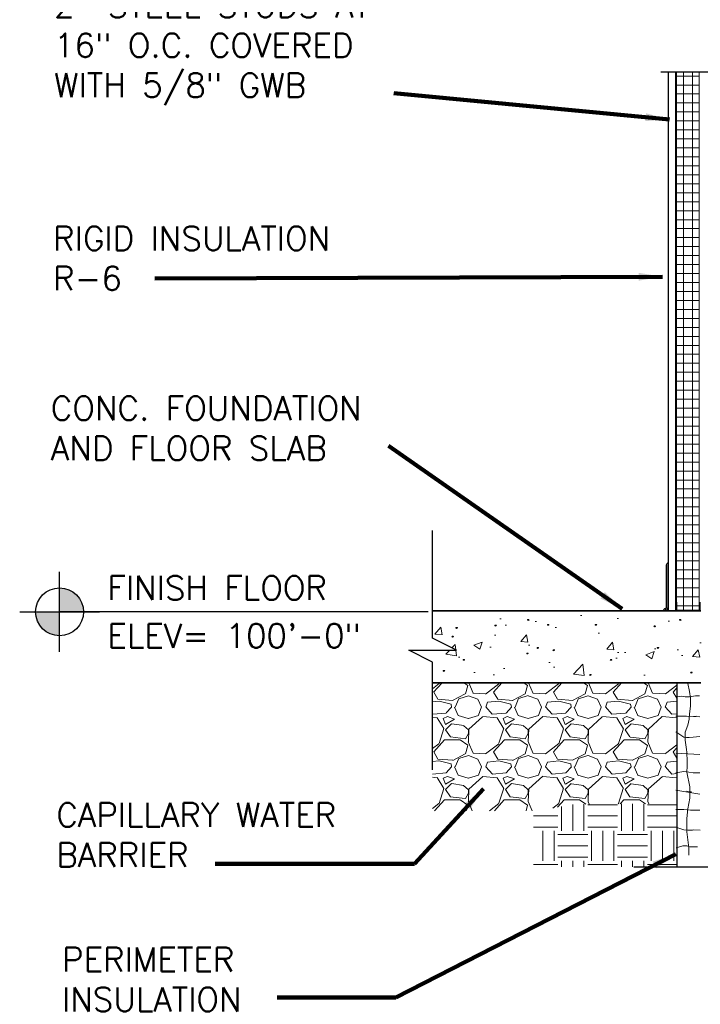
# Model space of a CAD drawing. Extents: x 155 to 606, y 184 to 461.
# Tile 20 of 28: x 435 to 492, y 186 to 268. Entities that reach past the tile are written whole.
import ezdxf

# ---------------------------------------------------------------- set-up
doc = ezdxf.new("R2010")
doc.units = 0
doc.header["$LTSCALE"] = 0.63
doc.header["$MEASUREMENT"] = 0
for name, color, linetype, lineweight in [('A-Anno-Patt', 52, 'Continuous', 18), ('od37a204$0$A-Anno-Patt', 152, 'Continuous', 18), ('od37a204$0$A-Anno-Text', 53, 'Continuous', 25), ('od37a204$0$A-Wall-Full-Intr', 3, 'Continuous', 25), ('od37a204$0$S-Anno-Brkl', 3, 'Continuous', 25), ('od37a204$0$S-Fndn-Insl', 12, 'Continuous', 18), ('od37a204$0$S-Sect-Conc', 6, 'Continuous', 35), ('od37a204$0$S-Sect-Join', 1, 'Continuous', 25), ('od37a204$0$S-Sect-Stls', 3, 'Continuous', 25)]:
    doc.layers.add(name, color=color, linetype=linetype, lineweight=lineweight)
doc.styles.add('od37a204$0$NOTES', font='romans.shx')
doc.dimstyles.new('od37a204$0$EARCH', dxfattribs={"dimtxt": 0.125, "dimasz": 0.125, "dimexe": 0.0625, "dimexo": 0.0625, "dimgap": 0.0625, "dimtad": 1, "dimdec": 4, "dimzin": 3, "dimdsep": 46, "dimlunit": 4, "dimtxsty": 'od37a204$0$NOTES', "dimcen": 0, "dimclrd": 256, "dimclre": 256, "dimadec": 0, "dimazin": 0, "dimtfac": 0.75, "dimtdec": 4, "dimtmove": 1, "dimatfit": 3, "dimfxl": 0, "dimfrac": 1, "dimtolj": 1, "dimtzin": 3, "dimlwd": 18, "dimlwe": 18, "dimarcsym": 0})

# ---------------------------------------------------------------- blocks, each defined once
blk = doc.blocks.new('od37a204$0$TARGET')
h = blk.add_hatch(color=256)
h.paths.add_polyline_path([(-0.125, -0.0001, 0.414192), (0.0001, -0.125), (0.0001, -0.0001)])
h.paths.add_polyline_path([(0.0001, -0.0001), (0.125, -0.0001, 0.000219), (0.125, 0, 0.413978), (0.0001, 0.125)])
for p, q in [((0.0001, -0.2084), (0.0001, 0.2081)), ((-0.2081, -0.0001), (0.2084, -0.0001))]:
    blk.add_line(p, q)
blk.add_circle((0, 0), 0.125)

msp = doc.modelspace()

# ---------------------------------------------------------------- hatches: boundary and pattern name
at = {"layer": 'od37a204$0$A-Anno-Patt', "ltscale": 0.5}
h = msp.add_hatch(dxfattribs=at)
h.set_pattern_fill('NET', color=256, scale=6, style=0)
h.set_pattern_definition([(0, (-52.6752, 25.6549), (0, 0.75), []), (90, (-52.6752, 25.6549), (-0.75, 5e-17), [])])
h.paths.add_polyline_path([(489.74685, 218.77473), (491.63135, 218.77473), (491.63135, 219.44923), (491.63135, 263.75986), (489.74685, 263.75986)], flags=16)
at = {"layer": 'od37a204$0$A-Anno-Patt'}
h = msp.add_hatch(dxfattribs=at)
h.set_pattern_fill('AR-CONC', color=256, style=0)
h.set_pattern_definition([(50, (-52.675, 25.655), (7.1726, -0.62752), [0.75, -8.25]), (355, (-52.675, 25.655), (-1.38751, 7.52192), [0.6, -6.6]), (100.4514, (-52.0775, 25.6026), (5.78509, 6.894395), [0.6374, -7.01142]), (46.1842, (-52.675, 27.655), (10.67241, -1.65519), [1.125, -12.375]), (96.6356, (-51.786, 27.517), (9.34663, 9.74118), [0.9561, -10.51713]), (351.1842, (-52.675, 27.655), (9.34662, 9.74119), [0.9, -9.9]), (21, (-51.675, 27.155), (5.96907, -4.02619), [0.75, -8.25]), (326, (-51.675, 27.155), (2.43315, 7.2515), [0.6, -6.6]), (71.4514, (-51.178, 26.8194), (8.40223, 3.225305), [0.6374, -7.01142]), (37.5, (-52.6752, 25.655), (0.121599, 3.328939), [0, -6.52, 0, -6.7, 0, -6.625]), (7.5, (-52.6752, 25.655), (2.630695, 3.944117), [0, -3.82, 0, -6.37, 0, -2.525]), (327.5, (-54.9052, 25.655), (5.338224, -0.225549), [0, -2.5, 0, -7.8, 0, -10.35]), (317.5, (-55.905, 25.655), (5.83186, 1.00105), [0, -3.25, 0, -5.18, 0, -7.35])])
h.paths.add_polyline_path([(491.76457, 218.71711), (491.6891, 218.71711), (491.6891, 218.71698), (489.6891, 218.71698), (489.6891, 218.71711), (488.72948, 218.71711, -0.08980265), (488.70721, 218.71711), (469.37235, 218.71711), (469.37235, 216.44271), (471.37235, 215.44271), (467.37235, 215.44271), (469.37235, 214.44271), (469.37235, 212.71711), (491.76457, 212.71711)], flags=16)
h = msp.add_hatch(dxfattribs=at)
h.set_pattern_fill('GRAVEL', color=256, scale=5, style=0)
h.set_pattern_definition([(228.0128, (-49.07523, 30.6549), (-39.99999116, -45.0000067), [0.67268, -66.59544]), (184.9697, (-49.52523, 30.1549), (60.00000526, 4.999956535), [1.15434, -114.279625]), (132.5104, (-50.67523, 30.0549), (49.9999536, -55.00004337), [0.81394, -80.58016]), (267.2737, (-52.62523, 28.8049), (4.99998009, 100.00000147), [1.05119, -104.06779]), (292.8337, (-52.67523, 27.7549), (-25.00004953, 59.99998206), [1.030775, -102.046865]), (357.2737, (-52.27523, 26.8049), (-100.00000147, 4.99998009), [1.05119, -104.06779]), (37.6942, (-51.22523, 26.7549), (-65.00003673, -49.999952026), [1.390145, -137.624245]), (72.2553, (-50.12523, 27.6049), (35.000053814, 109.999981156), [1.31244, -129.931605]), (121.4296, (-49.72523, 28.8549), (-40.00004117, 64.99997518), [1.05475, -104.420365]), (175.2364, (-50.27523, 29.7549), (55.00000473, -4.99995766), [1.20416, -59.003815]), (222.3974, (-51.47523, 29.8549), (-60.000036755, -54.99996041), [1.55724, -154.166875]), (138.8141, (-47.67523, 28.7549), (-35.00001473, 29.99998657), [0.531505, -52.61922]), (171.4692, (-48.07523, 29.1049), (64.99999142, -10.00003955), [1.011185, -100.107555]), (225, (-49.0752, 29.255), (-6e-16, -5.000002), [0.707105, -6.36396]), (203.1986, (-49.4252, 29.8549), (24.99999865, 10.0000066), [0.38079, -37.698075]), (291.8014, (-49.7752, 29.7049), (-4.9999996, 15.0000014), [0.538515, -26.38731]), (30.9638, (-49.5752, 29.2049), (14.9999901, 10.0000124), [0.874645, -28.280115]), (161.5651, (-48.8252, 29.6549), (10.000002, -4.999992), [0.632455, -15.178935]), (16.3895, (-52.67523, 29.7049), (50.00001099, 14.99996355), [0.886, -87.714225]), (70.3462, (-51.82523, 29.9549), (-19.99997624, -55.00001068), [0.743305, -73.58704]), (293.1986, (-48.8252, 30.6549), (-10.0000066, 24.99999865), [0.761575, -37.31729]), (343.6105, (-48.52523, 29.9549), (-50.00001099, 14.99996355), [0.886, -87.714225]), (339.444, (-52.6752, 26.6049), (-25.0000092, 9.99998), [0.8544, -41.86562]), (294.7751, (-51.87523, 26.3049), (-24.99996095, 55.0000171), [0.71589, -70.873215]), (66.8014, (-48.7752, 25.6549), (10.0000066, 24.99999865), [0.761575, -37.31729]), (17.354, (-48.47523, 26.3549), (-65.0000101, -19.99997251), [0.838155, -82.97712]), (69.444, (-51.2252, 25.6549), (-9.99998, -25.0000092), [0.4272, -42.29282]), (101.3099, (-49.0752, 25.6549), (-4.9999882, 20.0000038), [0.25495, -25.240145]), (165.9638, (-49.1252, 25.9049), (15.0000027, -4.9999903), [1.030775, -19.58475]), (186.009, (-50.12523, 26.1549), (49.99999875, 4.99999659), [0.95525, -94.569615]), (303.6901, (-49.5752, 28.7549), (-5.0000067, 9.9999978), [0.72111, -17.306645]), (353.1572, (-49.17523, 28.1549), (84.99999683, -10.00003999), [1.25897, -124.637815]), (60.9454, (-47.92523, 28.0049), (-20.00000014, -35.00000192), [0.51478, -50.96337]), (90, (-47.675, 28.455), (-5, 5), [0.3, -4.7]), (120.2564, (-50.22523, 26.3049), (19.99997443, -35.00001228), [0.69462, -68.7676]), (48.0128, (-50.57523, 26.9049), (39.99999116, 45.0000067), [1.34536, -65.92276]), (0, (-49.675, 27.905), (5, 5), [1.3, -3.7]), (325.3048, (-48.37523, 27.9049), (-49.9999713, 35.00004305), [0.79057, -78.26637]), (254.0546, (-47.7252, 27.4549), (-4.99999945, -20.0000006), [0.72801, -35.67254]), (207.646, (-47.92523, 26.7549), (-94.999979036, -50.000038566), [1.185325, -117.34737]), (175.4261, (-48.97523, 26.2049), (-65.00000279, 4.999974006), [1.253995, -124.14537])])
h.paths.add_polyline_path([(489.76422, 212.71711), (469.37235, 212.71711), (469.37235, 205.34611), (469.37235, 202.02015), (478.17058, 202.02015), (481.29112, 202.58348), (489.76422, 202.61062)], flags=16)
h = msp.add_hatch(dxfattribs=at)
h.set_pattern_fill('EARTH', color=256, scale=10, style=0)
h.set_pattern_definition([(0, (-52.6752, 25.655), (2.5, 2.5), [2.5, -2.5]), (0, (-52.6752, 26.5924), (2.5, 2.5), [2.5, -2.5]), (0, (-52.6752, 27.53), (2.5, 2.5), [2.5, -2.5]), (90, (-52.3627, 27.8424), (-2.5, 2.5), [2.5, -2.5]), (90, (-51.4252, 27.8424), (-2.5, 2.5), [2.5, -2.5]), (90, (-50.4877, 27.8424), (-2.5, 2.5), [2.5, -2.5])])
h.paths.add_polyline_path([(489.76422, 202.61062), (481.29112, 202.58348), (478.17058, 202.02015), (477.79985, 202.02015), (477.79985, 197.33673), (487.26997, 197.33673), (489.76422, 197.33673)], flags=16)

# ---------------------------------------------------------------- linework, layer by layer
at = {"layer": 'A-Anno-Patt'}
for p, q in [((490.67808, 212.64372), (490.83375, 211.99906)), ((489.69961, 211.51635), (490.14438, 211.58304)), ((490.14438, 211.58304), (490.47796, 211.53858)), ((490.47796, 211.53858), (490.83378, 211.53858)), ((490.83375, 211.99906), (490.92271, 211.44332)), ((490.83378, 211.53858), (491.32303, 211.6275)), ((490.92271, 211.44332), (490.90047, 210.7542)), ((491.32303, 211.6275), (491.67884, 211.6275)), ((490.90047, 210.7542), (490.83375, 210.10954)), ((489.68591, 209.93805), (490.41125, 209.93805)), ((490.41125, 209.93805), (490.58915, 209.93805)), ((490.58915, 209.93805), (491.68591, 209.85684)), ((490.83375, 210.10954), (490.81151, 209.66495)), ((491.18959, 209.89359), (491.38974, 209.91583)), ((490.67808, 209.1759), (490.47794, 208.59793)), ((490.81151, 209.66495), (490.67808, 209.1759)), ((489.68591, 208.61231), (490.34453, 208.15969)), ((490.34453, 208.15969), (490.58915, 208.13746)), ((490.47794, 208.59793), (490.47794, 207.93105)), ((490.58915, 208.13746), (490.81154, 208.13746)), ((490.81154, 208.13746), (491.12288, 208.18192)), ((491.12288, 208.18192), (491.68591, 208.21503)), ((490.47794, 207.93105), (490.58913, 207.15301)), ((489.68591, 206.82105), (491.68591, 206.73699)), ((490.58913, 207.15301), (490.61137, 206.90848)), ((490.61137, 206.90848), (490.6336, 206.13045)), ((490.6336, 205.75255), (490.61137, 205.24127)), ((490.6336, 206.13045), (490.6336, 205.75255)), ((489.69961, 205.18092), (490.34453, 205.3143)), ((490.34453, 205.3143), (490.76706, 205.24762)), ((490.61137, 205.24127), (490.85599, 204.01864)), ((490.76706, 205.24762), (491.12288, 205.20316)), ((491.12288, 205.20316), (491.68591, 205.18092)), ((490.85599, 204.01864), (490.85599, 203.085)), ((489.68591, 203.75188), (491.68591, 203.41441)), ((490.56689, 203.66297), (490.76703, 203.59628)), ((490.76703, 203.59628), (490.98942, 203.59628)), ((490.85599, 203.085), (490.70032, 202.17359)), ((489.68591, 202.12913), (490.36674, 202.12913)), ((490.36674, 202.12913), (490.90047, 202.06244)), ((490.70032, 202.17359), (490.61137, 201.37332)), ((490.90047, 202.06244), (491.01166, 202.06244)), ((491.01166, 202.06244), (491.68591, 202.06244)), ((490.61137, 201.37332), (490.61137, 200.26184)), ((489.68591, 200.64431), (490.36674, 200.41745)), ((490.36674, 200.41745), (490.70032, 200.39522)), ((490.61137, 200.26184), (490.76703, 198.92807)), ((490.70032, 200.39522), (491.07837, 200.39522)), ((491.07837, 200.39522), (491.18956, 200.41745)), ((491.18956, 200.41745), (491.72329, 200.39522)), ((489.72182, 198.92807), (490.27779, 199.10591)), ((490.27779, 199.10591), (490.61137, 199.10591)), ((490.61137, 199.10591), (490.85599, 199.01699)), ((490.76703, 198.92807), (490.76703, 198.30564)), ((490.85599, 199.01699), (490.98942, 199.01699)), ((490.98942, 199.01699), (491.50091, 199.01699))]:
    msp.add_line(p, q, dxfattribs=at)
at = {"layer": 'od37a204$0$A-Anno-Patt', "flags": 128}
for points in [[(477.31469, 217.96507), (477.38533, 217.96922), (477.40194, 217.94014), (477.3604, 217.92767), (477.31054, 217.94014), (477.33547, 217.97753), (477.4061, 217.97338), (477.41856, 217.94014), (477.34378, 217.91521), (477.29392, 217.94014), (477.30638, 217.99415), (477.40194, 217.99415), (477.43103, 217.95676), (477.34793, 217.94429)], [(490.01198, 217.96507), (490.08261, 217.96922), (490.09923, 217.94014), (490.05768, 217.92767), (490.00782, 217.94014), (490.03275, 217.97753), (490.10338, 217.97338), (490.11585, 217.94014), (490.04106, 217.91521), (489.9912, 217.94014), (490.00367, 217.99415), (490.09923, 217.99415), (490.12831, 217.95676), (490.04522, 217.94429)], [(471.33168, 217.30029), (471.40231, 217.30444), (471.41893, 217.27536), (471.37738, 217.26289), (471.32752, 217.27536), (471.35245, 217.31275), (471.42309, 217.3086), (471.43555, 217.27536), (471.36076, 217.25043), (471.3109, 217.27536), (471.32337, 217.32937), (471.41893, 217.32937), (471.44802, 217.29198), (471.36492, 217.27951)], [(474.5891, 217.49972), (474.65973, 217.50388), (474.67635, 217.47479), (474.6348, 217.46233), (474.58494, 217.47479), (474.60987, 217.51219), (474.6805, 217.50803), (474.69297, 217.47479), (474.61818, 217.44986), (474.56832, 217.47479), (474.58079, 217.5288), (474.67635, 217.5288), (474.70543, 217.49141), (474.62234, 217.47895)], [(478.97664, 217.5662), (479.04727, 217.57035), (479.06389, 217.54127), (479.02234, 217.5288), (478.97249, 217.54127), (478.99741, 217.57866), (479.06805, 217.57451), (479.08051, 217.54127), (479.00572, 217.51634), (478.95587, 217.54127), (478.96833, 217.59528), (479.06389, 217.59528), (479.09298, 217.55789), (479.00988, 217.54542)], [(482.96532, 217.5662), (483.03595, 217.57035), (483.05257, 217.54127), (483.01102, 217.5288), (482.96116, 217.54127), (482.98609, 217.57866), (483.05672, 217.57451), (483.06919, 217.54127), (482.9944, 217.51634), (482.94454, 217.54127), (482.95701, 217.59528), (483.05257, 217.59528), (483.08165, 217.55789), (482.99856, 217.54542)], [(487.88468, 217.43324), (487.95532, 217.4374), (487.97194, 217.40831), (487.93039, 217.39585), (487.88053, 217.40831), (487.90546, 217.44571), (487.97609, 217.44155), (487.98855, 217.40831), (487.91377, 217.38338), (487.86391, 217.40831), (487.87637, 217.46233), (487.97194, 217.46233), (488.00102, 217.42493), (487.91792, 217.41247)], [(470.99929, 216.56903), (471.06992, 216.57318), (471.08654, 216.5441), (471.04499, 216.53164), (470.99513, 216.5441), (471.02006, 216.58149), (471.0907, 216.57734), (471.10316, 216.5441), (471.02837, 216.51917), (470.97851, 216.5441), (470.99098, 216.59811), (471.08654, 216.59811), (471.11563, 216.56072), (471.03253, 216.54826)], [(478.11243, 215.63834), (478.18306, 215.64249), (478.19968, 215.61341), (478.15813, 215.60095), (478.10827, 215.61341), (478.1332, 215.6508), (478.20383, 215.64665), (478.2163, 215.61341), (478.14151, 215.58848), (478.09165, 215.61341), (478.10412, 215.66742), (478.19968, 215.66742), (478.22876, 215.63003), (478.14567, 215.61756)], [(488.15059, 215.63834), (488.22123, 215.64249), (488.23785, 215.61341), (488.1963, 215.60095), (488.14644, 215.61341), (488.17137, 215.6508), (488.242, 215.64665), (488.25447, 215.61341), (488.17968, 215.58848), (488.12982, 215.61341), (488.14228, 215.66742), (488.23785, 215.66742), (488.26693, 215.63003), (488.18383, 215.61756)], [(477.24821, 215.17299), (477.31885, 215.17715), (477.33547, 215.14806), (477.29392, 215.1356), (477.24406, 215.14806), (477.26899, 215.18546), (477.33962, 215.1813), (477.35209, 215.14806), (477.2773, 215.12313), (477.22744, 215.14806), (477.2399, 215.20208), (477.33547, 215.20208), (477.36455, 215.16468), (477.28145, 215.15222)], [(479.44199, 215.43891), (479.51262, 215.44306), (479.52924, 215.41398), (479.48769, 215.40151), (479.43783, 215.41398), (479.46276, 215.45137), (479.53339, 215.44721), (479.54586, 215.41398), (479.47107, 215.38905), (479.42121, 215.41398), (479.43368, 215.46799), (479.52924, 215.46799), (479.55832, 215.4306), (479.47522, 215.41813)], [(471.92998, 214.64117), (472.00061, 214.64532), (472.01723, 214.61624), (471.97568, 214.60378), (471.92583, 214.61624), (471.95075, 214.65363), (472.02139, 214.64948), (472.03385, 214.61624), (471.95906, 214.59131), (471.90921, 214.61624), (471.92167, 214.67025), (472.01723, 214.67025), (472.04632, 214.63286), (471.96322, 214.6204)], [(484.2284, 214.64117), (484.29903, 214.64532), (484.31565, 214.61624), (484.2741, 214.60378), (484.22424, 214.61624), (484.24917, 214.65363), (484.3198, 214.64948), (484.33227, 214.61624), (484.25748, 214.59131), (484.20762, 214.61624), (484.22009, 214.67025), (484.31565, 214.67025), (484.34473, 214.63286), (484.26164, 214.6204)], [(470.26803, 213.71048), (470.33866, 213.71463), (470.35528, 213.68555), (470.31374, 213.67309), (470.26388, 213.68555), (470.28881, 213.72294), (470.35944, 213.71879), (470.3719, 213.68555), (470.29712, 213.66062), (470.24726, 213.68555), (470.25972, 213.73956), (470.35528, 213.73956), (470.38437, 213.70217), (470.30127, 213.6897)], [(482.49997, 213.37809), (482.5706, 213.38224), (482.58722, 213.35316), (482.54567, 213.3407), (482.49582, 213.35316), (482.52075, 213.39055), (482.59138, 213.3864), (482.60384, 213.35316), (482.52905, 213.32823), (482.4792, 213.35316), (482.49166, 213.40717), (482.58722, 213.40717), (482.61631, 213.36978), (482.53321, 213.35731)], [(490.94267, 213.57752), (491.0133, 213.58168), (491.02992, 213.55259), (490.98837, 213.54013), (490.93851, 213.55259), (490.96344, 213.58999), (491.03407, 213.58583), (491.04654, 213.55259), (490.97175, 213.52766), (490.92189, 213.55259), (490.93436, 213.60661), (491.02992, 213.60661), (491.059, 213.56921), (490.97591, 213.55675)]]:
    msp.add_lwpolyline(points, dxfattribs=at)
at = {"layer": 'od37a204$0$A-Anno-Text'}
msp.add_line((468.99485, 218.64318), (438.20481, 218.64318), dxfattribs=at)
at = {"layer": 'od37a204$0$A-Wall-Full-Intr'}
for p, q in [((489.0641, 218.71711), (489.0641, 263.75986)), ((489.6891, 218.71711), (489.6891, 263.75986))]:
    msp.add_line(p, q, dxfattribs=at)
at = {"layer": 'od37a204$0$S-Anno-Brkl', "flags": 128}
for points in [[(488.43722, 263.75986), (494.33321, 263.75986), (495.33321, 265.75986), (495.33321, 261.75986), (496.33321, 263.75986), (504.65106, 263.75986)], [(469.37235, 205.43743), (469.37235, 214.44271), (467.37235, 215.44271), (471.37235, 215.44271), (469.37235, 216.44271), (469.37235, 225.44799)], [(486.18593, 197.33673), (494.62459, 197.33673), (495.62459, 199.33673), (495.62459, 195.33673), (496.62459, 197.33673), (507.48512, 197.33673)]]:
    msp.add_lwpolyline(points, dxfattribs=at)
at = {"layer": 'od37a204$0$S-Fndn-Insl'}
for p, q in [((489.74685, 218.77473), (489.74685, 263.75986)), ((491.63135, 218.77473), (491.63135, 263.75986))]:
    msp.add_line(p, q, dxfattribs=at)
at = {"layer": 'od37a204$0$S-Sect-Conc'}
for p, q in [((491.76422, 218.71711), (469.37235, 218.71711)), ((491.76422, 212.71711), (469.37235, 212.71711))]:
    msp.add_line(p, q, dxfattribs=at)
at = {"layer": 'od37a204$0$S-Sect-Join'}
msp.add_line((489.76422, 212.71711), (489.76422, 197.33673), dxfattribs=at)
at = {"layer": 'od37a204$0$S-Sect-Stls'}
for p, q in [((488.8901, 222.52961), (488.8901, 218.96811)), ((489.0151, 222.52961), (489.0151, 218.96711)), ((489.6891, 219.44923), (489.6891, 218.71698)), ((489.6891, 219.44923), (489.74685, 219.44923)), ((489.74685, 219.44923), (489.74685, 218.77473)), ((491.63135, 219.44923), (491.63135, 218.77473)), ((491.6891, 219.44923), (491.6891, 218.71698)), ((489.6891, 218.71698), (491.6891, 218.71698)), ((489.6891, 218.71698), (491.6891, 218.71698)), ((489.74685, 218.77473), (491.63135, 218.77473)), ((489.74685, 218.77473), (491.63135, 218.77473))]:
    msp.add_line(p, q, dxfattribs=at)
for centre, radius, start, end in [((489.0776, 222.52961), 0.1875, 94.1288694, 180), ((489.0776, 222.52961), 0.0625, 102.4742028, 180), ((488.8276, 218.71811), 0.1875, 90, 180), ((488.8276, 218.96811), 0.0625, 270, 0), ((488.8276, 218.96811), 0.1875, 270, 0), ((488.71835, 218.77861), 0.0625, 270, 328.504975), ((488.8276, 218.71811), 0.0625, 90, 153.5617583)]:
    msp.add_arc(centre, radius, start, end, dxfattribs=at)
msp.add_point((488.8276, 218.90561), dxfattribs=at)

# ---------------------------------------------------------------- block references
at = {"layer": 'od37a204$0$A-Anno-Text', "xscale": 16, "yscale": 16, "zscale": 16}
msp.add_blockref('od37a204$0$TARGET', (438.20481, 218.64318), dxfattribs=at)

# ---------------------------------------------------------------- texts
at = {"layer": 'od37a204$0$A-Anno-Text', "style": 'od37a204$0$NOTES'}
for s, p in [('FINISH FLOOR', (442.20481, 219.64318)), ('ELEV= 100\'-0"', (442.20481, 215.64318))]:
    msp.add_text(s, height=2, dxfattribs=at).set_placement(p)
at = {"layer": 'od37a204$0$A-Anno-Text', "char_height": 2, "attachment_point": 7, "style": 'od37a204$0$NOTES'}
for s, insert in [('2" STEEL STUDS AT\\P16" O.C. COVERED\\PWITH 5/8" GWB', (437.73932, 260.97181)), ('RIGID INSULATION\\PR-6', (437.67199, 245.50295)), ('CONC. FOUNDATION\\PAND FLOOR SLAB', (437.47791, 231.31447)), ('CAPILLARY WATER\\PBARRIER', (437.93013, 197.3399)), ('PERIMETER\\PINSULATION', (438.41337, 185.26411))]:
    msp.add_mtext(s, dxfattribs=dict(at, insert=insert))

# ---------------------------------------------------------------- leaders
at = {"layer": 'od37a204$0$A-Anno-Text'}
for points, override in [([(489.16264, 259.77816), (466.12955, 261.97181)], {"dimscale": 16, "dimgap": 0.0625, "dimtad": 0, "dimclrd": 0, "dimlwd": 65534}), ([(488.58077, 246.64215), (446.17689, 246.50295)], {"dimscale": 16, "dimgap": 0.0625, "dimtad": 0, "dimclrd": 0, "dimlwd": 65534}), ([(485.21622, 218.88123), (465.67442, 232.49878)], {"dimscale": 16, "dimgap": 0.0625, "dimtad": 0, "dimclrd": 0, "dimlwd": 65534}), ([(473.61174, 203.84973), (467.84819, 197.58933), (451.19268, 197.58933)], {"dimscale": 16, "dimtad": 0, "dimclrd": 0, "dimlwd": 65534}), ([(489.68915, 198.40127), (466.28759, 186.43253), (456.37318, 186.43253)], {"dimscale": 16, "dimtad": 0, "dimclrd": 0, "dimlwd": 65534})]:
    msp.add_leader(points, dimstyle='od37a204$0$EARCH', override=override, dxfattribs=at)

doc.saveas('drawing.dxf')
